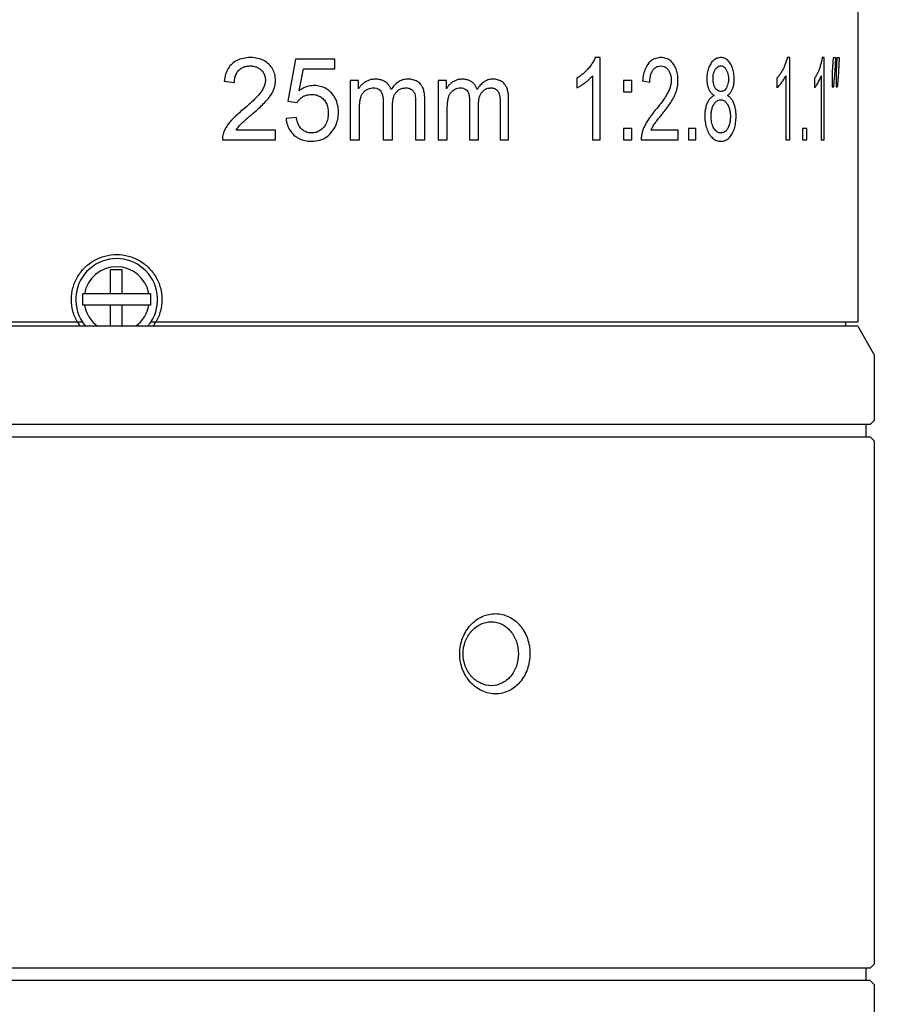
# Model space of a CAD drawing. Header units: millimetres. Extents: x 536 to 656, y -64 to 28.
# Tile 3 of 6: x 558 to 579, y -40 to -16. Entities that reach past the tile are written whole.
import ezdxf

# ---------------------------------------------------------------- set-up
doc = ezdxf.new("R2010")
doc.units = ezdxf.units.MM
doc.layers.get('0').update_dxf_attribs({"color": 50})
doc.layers.add('标注', color=7, linetype='Continuous', lineweight=9)
doc.styles.get("Standard").update_dxf_attribs({"font": 'times.ttf', "width": 0.7})
doc.dimstyles.new('ISO-25', dxfattribs={"dimtxt": 3.5, "dimasz": 3, "dimexe": 0.6, "dimexo": 0.1, "dimtad": 1, "dimdec": 3, "dimdsep": 46, "dimtxsty": 'Standard', "dimblk": 'OPEN30', "dimcen": 2.5, "dimadec": 3, "dimazin": 2, "dimtm": 1e-09, "dimtfac": 1, "dimtdec": 3, "dimtmove": 0, "dimatfit": 3, "dimldrblk": 'OPEN30', "dimfxl": 1, "dimtolj": 1, "dimarcsym": 0})

# ---------------------------------------------------------------- blocks, each defined once
blk = doc.blocks.new('_Open30')
at = {"color": 0, "linetype": 'ByBlock', "lineweight": -2}
for p, q in [((-1, 0.2679), (0, 0)), ((0, 0), (-1, -0.2679)), ((0, 0), (-1, 0))]:
    blk.add_line(p, q, dxfattribs=at)
blk = doc.blocks.new('*D8')
at = {"layer": 'Defpoints', "color": 0, "ltscale": 0.1, "transparency": 16777216}
for p in [(578.353, 28.446), (590.975, 28.446), (575.453, -49.584)]:
    blk.add_point(p, dxfattribs=at)
at = {"layer": '标注', "color": 0, "lineweight": -2, "ltscale": 0.1, "transparency": 16777216}
for p, q in [((578.453, 28.446), (591.575, 28.446)), ((590.975, -46.584), (590.975, 25.446)), ((575.553, -49.584), (591.575, -49.584))]:
    blk.add_line(p, q, dxfattribs=at)
at = {"layer": '标注', "color": 0, "lineweight": -2, "ltscale": 0.1, "transparency": 16777216, "xscale": 3, "yscale": 3, "zscale": 3}
for p, rotation in [((590.975, 28.446), 90), ((590.975, -49.584), 270)]:
    blk.add_blockref('_Open30', p, dxfattribs=dict(at, rotation=rotation))
at = {"layer": '标注', "color": 0, "ltscale": 0.1, "transparency": 16777216, "insert": (585.604, -10.569), "char_height": 3.5, "attachment_point": 5, "rotation": 90}
blk.add_mtext('\\A1;Min : 76.6\\P Max : 82', dxfattribs=at)

msp = doc.modelspace()

# ---------------------------------------------------------------- linework, layer by layer
at = {"color": 0, "linetype": 'Continuous'}
for p, q in [((578.1526, -12.6043), (578.1526, -23.5043)), ((571.8591, -17.0462), (571.7387, -17.0462)), ((571.8591, -19.0543), (571.8591, -17.0462)), ((576.4967, -17.0462), (576.4299, -17.0462)), ((576.4967, -19.0543), (576.4967, -17.0462)), ((577.3316, -17.0462), (577.2838, -17.0462)), ((577.3316, -19.0543), (577.3316, -17.0462)), ((577.5485, -17.0543), (577.5302, -17.3886)), ((577.6184, -17.0543), (577.5485, -17.0543)), ((577.6008, -17.3886), (577.6184, -17.0543)), ((577.6434, -17.0543), (577.6266, -17.3886)), ((577.7075, -17.0543), (577.6434, -17.0543)), ((577.6914, -17.3886), (577.7075, -17.0543)), ((564.4221, -17.0816), (564.2339, -18.1089)), ((565.3802, -17.0816), (564.4221, -17.0816)), ((565.3802, -17.3163), (565.3802, -17.0816)), ((564.5081, -17.8538), (564.6125, -17.3163)), ((564.6125, -17.3163), (565.3802, -17.3163)), ((571.2911, -17.5482), (571.2911, -17.7856)), ((571.6719, -17.4895), (571.6719, -19.0543)), ((576.1753, -17.5482), (576.1753, -17.7856)), ((576.3925, -17.4895), (576.3925, -19.0543)), ((577.098, -17.5482), (577.098, -17.7856)), ((577.2569, -17.4895), (577.2569, -19.0543)), ((577.5302, -17.3886), (577.5259, -17.7624)), ((577.6266, -17.3886), (577.6227, -17.7624)), ((562.6801, -17.6246), (562.9296, -17.6505)), ((565.9598, -17.6055), (565.7518, -17.6055)), ((565.7518, -17.6055), (565.7518, -19.0543)), ((565.9598, -17.8088), (565.9598, -17.6055)), ((568.105, -17.6055), (567.9077, -17.6055)), ((567.9077, -17.6055), (567.9077, -19.0543)), ((568.105, -17.8088), (568.105, -17.6055)), ((572.6311, -17.6055), (572.4285, -17.6055)), ((572.4285, -17.6055), (572.4285, -17.8852)), ((572.6311, -17.8852), (572.6311, -17.6055)), ((577.5259, -17.7624), (577.5652, -17.7624)), ((577.6227, -17.7624), (577.6587, -17.7624)), ((572.4285, -17.8852), (572.6311, -17.8852)), ((564.2339, -18.1089), (564.4578, -18.1389)), ((566.5621, -18.113), (566.5621, -19.0543)), ((566.7906, -19.0543), (566.7906, -18.2126)), ((567.3552, -18.1416), (567.3552, -19.0543)), ((567.578, -19.0543), (567.578, -18.0598)), ((568.6741, -18.113), (568.6741, -19.0543)), ((568.8892, -19.0543), (568.8892, -18.2126)), ((569.4186, -18.1416), (569.4186, -19.0543)), ((569.6267, -19.0543), (569.6267, -18.0598)), ((564.442, -18.5086), (564.1914, -18.5305)), ((565.9843, -19.0543), (565.9843, -18.3026)), ((568.1282, -19.0543), (568.1282, -18.3026)), ((563.9346, -18.8183), (562.9713, -18.8183)), ((563.9346, -19.0543), (563.9346, -18.8183)), ((572.6311, -18.7747), (572.4285, -18.7747)), ((572.4285, -18.7747), (572.4285, -19.0543)), ((572.6311, -19.0543), (572.6311, -18.7747)), ((573.7642, -18.8183), (573.104, -18.8183)), ((573.7642, -19.0543), (573.7642, -18.8183)), ((574.1988, -18.7747), (574.0226, -18.7747)), ((574.0226, -18.7747), (574.0226, -19.0543)), ((574.1988, -19.0543), (574.1988, -18.7747)), ((576.9062, -18.7747), (576.8022, -18.7747)), ((576.8022, -18.7747), (576.8022, -19.0543)), ((576.9062, -19.0543), (576.9062, -18.7747)), ((562.6342, -19.0543), (563.9346, -19.0543)), ((565.7518, -19.0543), (565.9843, -19.0543)), ((566.5621, -19.0543), (566.7906, -19.0543)), ((567.3552, -19.0543), (567.578, -19.0543)), ((567.9077, -19.0543), (568.1282, -19.0543)), ((568.6741, -19.0543), (568.8892, -19.0543)), ((569.4186, -19.0543), (569.6267, -19.0543)), ((571.6719, -19.0543), (571.8591, -19.0543)), ((572.4285, -19.0543), (572.6311, -19.0543)), ((572.8654, -19.0543), (573.7642, -19.0543)), ((574.0226, -19.0543), (574.1988, -19.0543)), ((576.3925, -19.0543), (576.4967, -19.0543)), ((576.8022, -19.0543), (576.9062, -19.0543)), ((577.2569, -19.0543), (577.3316, -19.0543)), ((559.9026, -22.8134), (559.9026, -22.2247)), ((560.1849, -22.2247), (559.9026, -22.2247)), ((560.1849, -22.8134), (560.1849, -22.2247)), ((560.8818, -22.8134), (559.2237, -22.8134)), ((559.2237, -22.9546), (559.2237, -22.8134)), ((560.8818, -22.8134), (560.8818, -22.9546)), ((559.2237, -23.0897), (559.2237, -22.9546)), ((560.8818, -22.9546), (560.8818, -23.0897)), ((560.8818, -23.0897), (559.2237, -23.0897)), ((559.9026, -23.6046), (559.9026, -23.0897)), ((560.1849, -23.6046), (560.1849, -23.0897)), ((559.2176, -23.5043), (541.9529, -23.5043)), ((578.1526, -23.5043), (560.8879, -23.5043)), ((577.8528, -23.5043), (577.8528, -23.6046)), ((578.1528, -23.6046), (541.9528, -23.6046)), ((578.1528, -23.6046), (578.5528, -24.3046)), ((578.5528, -24.3046), (578.5528, -25.9046)), ((578.5528, -25.9046), (578.4528, -26.0046)), ((578.4528, -26.0046), (541.6529, -26.0046)), ((578.3528, -26.0046), (578.3528, -26.3046)), ((541.6529, -26.3046), (578.4528, -26.3046)), ((578.4528, -26.3046), (578.5528, -26.4046)), ((578.5528, -26.4046), (578.5528, -39.1843)), ((578.5528, -39.1843), (578.4528, -39.2843)), ((578.4528, -39.2843), (541.6528, -39.2843)), ((578.3528, -39.2843), (578.3528, -39.5843)), ((578.4528, -39.5843), (541.6528, -39.5843)), ((578.4528, -39.5843), (578.5528, -39.6843)), ((578.5528, -39.6843), (578.5528, -41.2843))]:
    msp.add_line(p, q, dxfattribs=at)
for centre, radius, start, end in [((449.1905, -5.3308), 128.9752, 354.468805, 354.635618), ((450.1321, -6.4244), 128.0297, 354.919369, 355.087293), ((560.3636, -103.6153), 86.8994, 81.588964, 81.70662), ((560.0528, -22.9543), 1, 326.63299, 213.36701), ((560.0528, -22.9546), 0.8, 10.16421, 169.83579), ((560.0528, -22.9546), 0.8, 189.72739, 234.5487), ((560.0528, -22.9546), 0.8, 305.4513, 350.27261), ((560.0448, -22.9532), 1.0984, 210.13951, 213.12962), ((560.0417, -22.9551), 1.0948, 213.13033, 214.75361), ((560.0528, -22.9543), 1, 213.36701, 220.77441), ((560.0528, -22.9543), 1, 319.04556, 326.63299), ((560.0636, -22.955), 1.095, 325.18062, 326.86413), ((560.0606, -22.9531), 1.0986, 326.86479, 329.86), ((560.0422, -22.9548), 1.0954, 214.75468, 216.52669), ((560.0632, -22.9547), 1.0955, 323.47839, 325.17957), ((569.5125, -31.6048), 1.081, 179.49066, 179.98719), ((569.5059, -31.6055), 1.0743, 179.94806, 180.43977)]:
    msp.add_arc(centre, radius, start, end, dxfattribs=at)
for points in [[(563.3208, -17.0462), (563.2562, -17.0465), (563.1369, -17.0579), (562.9856, -17.1108), (562.9068, -17.1634), (562.8727, -17.1945)], [(563.7679, -17.2058), (563.7313, -17.1703), (563.6495, -17.1111), (563.4989, -17.058), (563.3829, -17.0462), (563.3208, -17.0462)], [(571.7387, -17.0462), (571.7268, -17.0768), (571.6986, -17.1374), (571.6424, -17.2259), (571.5964, -17.2845), (571.5712, -17.3136)], [(573.3473, -17.0462), (573.3027, -17.0465), (573.22, -17.0579), (573.1141, -17.1108), (573.0587, -17.1634), (573.0346, -17.1945)], [(573.6522, -17.2058), (573.6276, -17.1703), (573.5722, -17.1111), (573.4697, -17.058), (573.3901, -17.0462), (573.3473, -17.0462)], [(574.807, -17.0462), (574.7724, -17.0464), (574.7079, -17.0578), (574.6248, -17.1104), (574.5806, -17.1634), (574.5613, -17.1949)], [(575.0472, -17.1989), (575.0262, -17.164), (574.9806, -17.1061), (574.9007, -17.0573), (574.8396, -17.0461), (574.807, -17.0462)], [(576.4299, -17.0462), (576.4233, -17.0768), (576.4075, -17.1374), (576.376, -17.2259), (576.3501, -17.2845), (576.3358, -17.3136)], [(577.2838, -17.0462), (577.279, -17.0768), (577.2677, -17.1374), (577.2449, -17.2259), (577.2261, -17.2845), (577.2157, -17.3136)], [(562.8727, -17.1945), (562.8351, -17.2278), (562.7706, -17.3041), (562.7067, -17.4491), (562.6854, -17.563), (562.6801, -17.6246)], [(563.0359, -17.3558), (563.0607, -17.3312), (563.1144, -17.2905), (563.2077, -17.257), (563.2782, -17.2493), (563.3154, -17.2494)], [(563.3154, -17.2494), (563.3521, -17.2495), (563.4208, -17.257), (563.5104, -17.2914), (563.5598, -17.3283), (563.5821, -17.3504)], [(563.932, -17.6014), (563.9312, -17.5464), (563.9181, -17.4438), (563.8661, -17.3204), (563.8048, -17.2424), (563.7679, -17.2058)], [(573.0346, -17.1945), (573.0081, -17.2278), (572.9625, -17.3041), (572.9171, -17.4491), (572.9019, -17.563), (572.8981, -17.6246)], [(573.1493, -17.3558), (573.1666, -17.3312), (573.2042, -17.2905), (573.2691, -17.257), (573.3178, -17.2493), (573.3436, -17.2494)], [(573.3436, -17.2494), (573.3689, -17.2495), (573.4162, -17.257), (573.4775, -17.2914), (573.5112, -17.3283), (573.5264, -17.3504)], [(573.7624, -17.6014), (573.7619, -17.5464), (573.7531, -17.4438), (573.7183, -17.3204), (573.6771, -17.2424), (573.6522, -17.2058)], [(574.5613, -17.1949), (574.5393, -17.231), (574.5028, -17.3064), (574.4744, -17.4218), (574.4671, -17.5134), (574.467, -17.5618)], [(574.6721, -17.3378), (574.6854, -17.3166), (574.7134, -17.2817), (574.7575, -17.2546), (574.7911, -17.248), (574.8086, -17.2481)], [(574.8086, -17.2481), (574.8269, -17.2483), (574.861, -17.2556), (574.903, -17.285), (574.9293, -17.3199), (574.9417, -17.3408)], [(575.136, -17.5687), (575.1355, -17.5167), (575.1283, -17.4202), (575.0997, -17.3053), (575.0669, -17.2328), (575.0472, -17.1989)], [(562.9296, -17.6505), (562.9297, -17.6077), (562.9379, -17.5288), (562.9758, -17.4289), (563.0136, -17.3778), (563.0359, -17.3558)], [(563.5821, -17.3504), (563.6059, -17.3744), (563.6453, -17.4245), (563.677, -17.5024), (563.6849, -17.5636), (563.6851, -17.5959)], [(571.5712, -17.3136), (571.5457, -17.3433), (571.4909, -17.4004), (571.3977, -17.4791), (571.3279, -17.526), (571.2911, -17.5482)], [(571.4923, -17.6592), (571.5156, -17.6415), (571.5598, -17.6054), (571.6199, -17.5497), (571.6553, -17.5099), (571.6719, -17.4895)], [(573.0747, -17.6505), (573.0748, -17.6077), (573.0805, -17.5288), (573.1072, -17.4289), (573.1337, -17.3778), (573.1493, -17.3558)], [(573.5264, -17.3504), (573.5426, -17.3744), (573.5693, -17.4245), (573.5908, -17.5024), (573.5961, -17.5636), (573.5963, -17.5959)], [(574.6174, -17.5537), (574.6177, -17.5234), (574.6222, -17.4671), (574.6402, -17.3995), (574.6602, -17.3574), (574.6721, -17.3378)], [(574.9417, -17.3408), (574.9543, -17.3633), (574.9751, -17.41), (574.991, -17.4819), (574.995, -17.5379), (574.995, -17.5673)], [(576.3358, -17.3136), (576.3213, -17.3433), (576.2902, -17.4004), (576.2369, -17.4791), (576.1966, -17.526), (576.1753, -17.5482)], [(576.291, -17.6592), (576.3042, -17.6415), (576.3294, -17.6054), (576.3633, -17.5497), (576.3832, -17.5099), (576.3925, -17.4895)], [(577.2157, -17.3136), (577.2052, -17.3433), (577.1826, -17.4004), (577.1435, -17.4791), (577.1138, -17.526), (577.098, -17.5482)], [(577.183, -17.6592), (577.1927, -17.6415), (577.2111, -17.6054), (577.2357, -17.5497), (577.2501, -17.5099), (577.2569, -17.4895)], [(563.6851, -17.5959), (563.6851, -17.6267), (563.6768, -17.6897), (563.639, -17.7896), (563.5976, -17.8575), (563.5727, -17.892)], [(563.8842, -17.8375), (563.895, -17.8113), (563.9129, -17.759), (563.9285, -17.6806), (563.932, -17.6278), (563.932, -17.6014)], [(564.8734, -17.7283), (564.8302, -17.7284), (564.7455, -17.738), (564.6249, -17.7802), (564.5465, -17.8263), (564.5081, -17.8538)], [(565.2976, -17.9101), (565.2552, -17.8672), (565.1673, -17.7966), (565.0345, -17.7425), (564.929, -17.7286), (564.8734, -17.7283)], [(566.1309, -17.6379), (566.1064, -17.653), (566.0611, -17.6856), (566.0046, -17.7424), (565.9736, -17.7858), (565.9598, -17.8088)], [(566.3733, -17.5728), (566.3423, -17.5728), (566.2831, -17.5778), (566.2018, -17.6003), (566.1536, -17.6239), (566.1309, -17.6379)], [(566.1416, -17.8406), (566.1609, -17.8282), (566.2, -17.8075), (566.2584, -17.7898), (566.3005, -17.7857), (566.3221, -17.7856)], [(566.3221, -17.7856), (566.3501, -17.7855), (566.4011, -17.7915), (566.4643, -17.8201), (566.4937, -17.85), (566.5056, -17.8678)], [(566.619, -17.6401), (566.5982, -17.6255), (566.5523, -17.601), (566.4695, -17.578), (566.4067, -17.5728), (566.3733, -17.5728)], [(566.7552, -17.8265), (566.7458, -17.7993), (566.7233, -17.7493), (566.6791, -17.6891), (566.6405, -17.6552), (566.619, -17.6401)], [(567.1687, -17.5728), (567.1202, -17.5741), (567.031, -17.5869), (566.9229, -17.6386), (566.8357, -17.7166), (566.7809, -17.7869), (566.7552, -17.8265)], [(566.8839, -17.8876), (566.9073, -17.8631), (566.9557, -17.8231), (567.0304, -17.7931), (567.0882, -17.7856), (567.1185, -17.7856)], [(567.1185, -17.7856), (567.136, -17.7856), (567.1693, -17.7887), (567.2148, -17.8027), (567.2412, -17.8172), (567.2535, -17.8259)], [(567.472, -17.6931), (567.4482, -17.6663), (567.3939, -17.6216), (567.2913, -17.5816), (567.2116, -17.5727), (567.1687, -17.5728)], [(567.578, -18.0598), (567.5777, -18.0203), (567.573, -17.9454), (567.5545, -17.8429), (567.5199, -17.7566), (567.4894, -17.7122), (567.472, -17.6931)], [(568.2669, -17.6379), (568.2438, -17.653), (568.2009, -17.6856), (568.1474, -17.7424), (568.118, -17.7858), (568.105, -17.8088)], [(568.496, -17.5728), (568.4668, -17.5728), (568.4108, -17.5778), (568.334, -17.6003), (568.2884, -17.6239), (568.2669, -17.6379)], [(568.2771, -17.8406), (568.2953, -17.8282), (568.3323, -17.8075), (568.3875, -17.7898), (568.4273, -17.7857), (568.4477, -17.7856)], [(568.4477, -17.7856), (568.4741, -17.7855), (568.5222, -17.7915), (568.5819, -17.8201), (568.6096, -17.85), (568.6209, -17.8678)], [(568.7277, -17.6401), (568.7081, -17.6255), (568.6648, -17.601), (568.5868, -17.578), (568.5276, -17.5728), (568.496, -17.5728)], [(568.8558, -17.8265), (568.8471, -17.7993), (568.8259, -17.7493), (568.7843, -17.6891), (568.7479, -17.6552), (568.7277, -17.6401)], [(569.2441, -17.5728), (569.1986, -17.5741), (569.115, -17.5869), (569.0135, -17.6386), (568.9316, -17.7166), (568.88, -17.7869), (568.8558, -17.8265)], [(568.9769, -17.8876), (568.9988, -17.8631), (569.0443, -17.8231), (569.1144, -17.7931), (569.1686, -17.7856), (569.197, -17.7856)], [(569.197, -17.7856), (569.2134, -17.7856), (569.2447, -17.7887), (569.2872, -17.8027), (569.3119, -17.8172), (569.3234, -17.8259)], [(569.5278, -17.6931), (569.5055, -17.6663), (569.4549, -17.6216), (569.3589, -17.5816), (569.2843, -17.5727), (569.2441, -17.5728)], [(569.6267, -18.0598), (569.6265, -18.0203), (569.6221, -17.9454), (569.6049, -17.8429), (569.5726, -17.7566), (569.5441, -17.7122), (569.5278, -17.6931)], [(571.2911, -17.7856), (571.313, -17.7754), (571.3571, -17.7524), (571.4236, -17.7099), (571.4693, -17.6769), (571.4923, -17.6592)], [(573.5963, -17.5959), (573.5963, -17.6267), (573.5907, -17.6897), (573.5651, -17.7896), (573.5369, -17.8575), (573.52, -17.892)], [(573.7304, -17.8375), (573.7377, -17.8113), (573.7497, -17.759), (573.7601, -17.6806), (573.7624, -17.6278), (573.7624, -17.6014)], [(574.467, -17.5618), (574.467, -17.5952), (574.4704, -17.658), (574.486, -17.7419), (574.5018, -17.7889), (574.5112, -17.8104)], [(574.6713, -17.7859), (574.6584, -17.7636), (574.6373, -17.7166), (574.6213, -17.6417), (574.6173, -17.584), (574.6174, -17.5537)], [(574.8102, -17.8756), (574.7911, -17.8756), (574.7553, -17.8689), (574.7084, -17.8382), (574.6828, -17.8055), (574.6713, -17.7859)], [(574.9432, -17.7869), (574.9313, -17.8075), (574.9055, -17.8415), (574.8614, -17.8693), (574.8279, -17.8757), (574.8102, -17.8756)], [(574.995, -17.5673), (574.9948, -17.5975), (574.9907, -17.6541), (574.9739, -17.7231), (574.9548, -17.7665), (574.9432, -17.7869)], [(575.0951, -17.8115), (575.1043, -17.7885), (575.1195, -17.7398), (575.133, -17.6584), (575.136, -17.5994), (575.136, -17.5687)], [(576.1753, -17.7856), (576.188, -17.7754), (576.2135, -17.7524), (576.2518, -17.7099), (576.2778, -17.6769), (576.291, -17.6592)], [(577.098, -17.7856), (577.1074, -17.7754), (577.1262, -17.7524), (577.1543, -17.7099), (577.1734, -17.6769), (577.183, -17.6592)], [(563.5727, -17.892), (563.5376, -17.9376), (563.4586, -18.0298), (563.3148, -18.1653), (563.2008, -18.2641), (563.1394, -18.3148)], [(563.7241, -18.0819), (563.748, -18.0548), (563.7917, -18.0006), (563.8454, -17.9195), (563.8727, -17.8649), (563.8842, -17.8375)], [(564.4578, -18.1389), (564.4691, -18.1202), (564.4948, -18.0848), (564.5435, -18.0381), (564.5822, -18.0116), (564.6031, -17.9995)], [(564.6031, -17.9995), (564.6238, -17.9875), (564.6668, -17.9676), (564.7361, -17.9493), (564.785, -17.9452), (564.8102, -17.9452)], [(564.8102, -17.9452), (564.8512, -17.9453), (564.9278, -17.9545), (565.0257, -17.9949), (565.0814, -18.0399), (565.1067, -18.0669)], [(565.47, -18.3763), (565.4698, -18.312), (565.4567, -18.1917), (565.3994, -18.038), (565.3358, -17.9501), (565.2976, -17.9101)], [(565.9843, -18.3026), (565.9842, -18.2635), (565.9866, -18.189), (565.9966, -18.089), (566.0119, -18.0283), (566.0213, -17.9996)], [(566.0213, -17.9996), (566.0298, -17.9761), (566.05, -17.933), (566.0902, -17.8802), (566.1234, -17.8525), (566.1416, -17.8406)], [(566.5056, -17.8678), (566.5188, -17.8877), (566.5406, -17.9324), (566.5582, -18.015), (566.5622, -18.0788), (566.5621, -18.113)], [(566.7906, -18.2126), (566.7907, -18.1777), (566.7946, -18.1115), (566.8103, -18.0205), (566.8407, -17.9435), (566.8681, -17.9043), (566.8839, -17.8876)], [(567.2535, -17.8259), (567.2664, -17.835), (567.2894, -17.8547), (567.3153, -17.8888), (567.3277, -17.9158), (567.3327, -17.9302)], [(567.3327, -17.9302), (567.3387, -17.95), (567.3483, -17.9922), (567.3538, -18.0618), (567.3553, -18.1142), (567.3552, -18.1416)], [(568.1282, -18.3026), (568.128, -18.2635), (568.1304, -18.189), (568.1398, -18.089), (568.1543, -18.0283), (568.1633, -17.9996)], [(568.1633, -17.9996), (568.1713, -17.9761), (568.1904, -17.933), (568.2284, -17.8802), (568.2598, -17.8525), (568.2771, -17.8406)], [(568.6209, -17.8678), (568.6333, -17.8877), (568.6538, -17.9324), (568.6704, -18.015), (568.6742, -18.0788), (568.6741, -18.113)], [(568.8892, -18.2126), (568.8893, -18.1777), (568.893, -18.1115), (568.9077, -18.0205), (568.9362, -17.9435), (568.9621, -17.9043), (568.9769, -17.8876)], [(569.3234, -17.8259), (569.3355, -17.835), (569.3571, -17.8547), (569.3813, -17.8888), (569.393, -17.9158), (569.3976, -17.9302)], [(569.3976, -17.9302), (569.4032, -17.95), (569.4122, -17.9922), (569.4173, -18.0618), (569.4187, -18.1142), (569.4186, -18.1416)], [(573.52, -17.892), (573.496, -17.9376), (573.4421, -18.0298), (573.3433, -18.1653), (573.2643, -18.2641), (573.2215, -18.3148)], [(573.6227, -18.0819), (573.6388, -18.0548), (573.6683, -18.0006), (573.7044, -17.9195), (573.7227, -17.8649), (573.7304, -17.8375)], [(574.6465, -17.9698), (574.6216, -17.9811), (574.5758, -18.0096), (574.5191, -18.0715), (574.49, -18.122), (574.4777, -18.1498)], [(574.5112, -17.8104), (574.5207, -17.8328), (574.5434, -17.8746), (574.5889, -17.9289), (574.6261, -17.9573), (574.6465, -17.9698)], [(574.9711, -17.9698), (574.9899, -17.9572), (575.0241, -17.9287), (575.0657, -17.8748), (575.0864, -17.8336), (575.0951, -17.8115)], [(575.1275, -18.1637), (575.1158, -18.1342), (575.0887, -18.0805), (575.0364, -18.0157), (574.9941, -17.9833), (574.9711, -17.9698)], [(563.3529, -18.4335), (563.4012, -18.3922), (563.493, -18.3112), (563.6162, -18.197), (563.6897, -18.1201), (563.7241, -18.0819)], [(565.1067, -18.0669), (565.1325, -18.0947), (565.1753, -18.1562), (565.2126, -18.2679), (565.221, -18.3528), (565.2209, -18.3981)], [(573.3694, -18.4335), (573.4027, -18.3922), (573.4657, -18.3112), (573.5496, -18.197), (573.5994, -18.1201), (573.6227, -18.0819)], [(574.4777, -18.1498), (574.4646, -18.1786), (574.4427, -18.2412), (574.4226, -18.3508), (574.4181, -18.4326), (574.4181, -18.4759)], [(574.5703, -18.4773), (574.5704, -18.4379), (574.5756, -18.3643), (574.5976, -18.2715), (574.6226, -18.2163), (574.6376, -18.1908)], [(574.6376, -18.1908), (574.6546, -18.1633), (574.6898, -18.1182), (574.7433, -18.0847), (574.7846, -18.0762), (574.8062, -18.0762)], [(574.8062, -18.0762), (574.8293, -18.0765), (574.8726, -18.0855), (574.9265, -18.123), (574.9594, -18.1664), (574.9748, -18.1925)], [(574.9748, -18.1925), (574.9908, -18.2213), (575.0171, -18.2814), (575.0368, -18.3748), (575.0418, -18.4473), (575.0418, -18.4854)], [(575.1811, -18.4827), (575.181, -18.4412), (575.177, -18.3623), (575.1588, -18.2557), (575.1392, -18.193), (575.1275, -18.1637)], [(563.1394, -18.3148), (563.0979, -18.349), (563.0191, -18.417), (562.913, -18.516), (562.8508, -18.5838), (562.8218, -18.6178)], [(563.0732, -18.6856), (563.099, -18.6599), (563.154, -18.6069), (563.247, -18.525), (563.3164, -18.4647), (563.3529, -18.4335)], [(564.5702, -18.7924), (564.5483, -18.7722), (564.5096, -18.7241), (564.466, -18.6279), (564.4482, -18.5507), (564.442, -18.5086)], [(565.2209, -18.3981), (565.2207, -18.4491), (565.2116, -18.5434), (565.1697, -18.6635), (565.1281, -18.726), (565.1034, -18.7531)], [(565.3194, -18.846), (565.3542, -18.7992), (565.4118, -18.7019), (565.4587, -18.5502), (565.4699, -18.4359), (565.47, -18.3763)], [(573.2215, -18.3148), (573.1927, -18.349), (573.1376, -18.417), (573.0631, -18.516), (573.0192, -18.5838), (572.9987, -18.6178)], [(573.1754, -18.6856), (573.1934, -18.6599), (573.2318, -18.6069), (573.2963, -18.525), (573.3443, -18.4647), (573.3694, -18.4335)], [(574.4181, -18.4759), (574.4185, -18.5365), (574.4272, -18.6497), (574.462, -18.7871), (574.503, -18.8736), (574.5276, -18.9142)], [(574.5995, -18.6805), (574.5929, -18.6582), (574.5819, -18.6134), (574.5725, -18.5471), (574.5703, -18.5007), (574.5703, -18.4773)], [(575.0418, -18.4854), (575.0417, -18.525), (575.0368, -18.5992), (575.0159, -18.6928), (574.9919, -18.7481), (574.9775, -18.7736)], [(575.0807, -18.9138), (575.1046, -18.8709), (575.1436, -18.7817), (575.1733, -18.6467), (575.1809, -18.5393), (575.1811, -18.4827)], [(562.8218, -18.6178), (562.7973, -18.6471), (562.7528, -18.706), (562.6991, -18.7948), (562.6725, -18.8538), (562.6615, -18.8834)], [(562.9713, -18.8183), (562.9807, -18.8031), (563.0008, -18.7729), (563.0347, -18.7285), (563.06, -18.6998), (563.0732, -18.6856)], [(564.1914, -18.5305), (564.1969, -18.5876), (564.2185, -18.6938), (564.2822, -18.8279), (564.3453, -18.9026), (564.3821, -18.936)], [(565.1034, -18.7531), (565.0756, -18.7839), (565.0172, -18.8347), (564.9259, -18.8759), (564.8529, -18.8862), (564.8142, -18.8865)], [(572.9987, -18.6178), (572.9813, -18.6471), (572.9498, -18.706), (572.9117, -18.7948), (572.8927, -18.8538), (572.8849, -18.8834)], [(573.104, -18.8183), (573.1106, -18.8031), (573.1247, -18.7729), (573.1485, -18.7285), (573.1661, -18.6998), (573.1754, -18.6856)], [(574.6875, -18.8333), (574.6743, -18.8209), (574.65, -18.7929), (574.6215, -18.7432), (574.6062, -18.7025), (574.5995, -18.6805)], [(562.6615, -18.8834), (562.6545, -18.9024), (562.643, -18.9405), (562.6342, -18.9971), (562.6333, -19.0352), (562.6342, -19.0543)], [(564.3821, -18.936), (564.4201, -18.9705), (564.5028, -19.0278), (564.6477, -19.0774), (564.7566, -19.0885), (564.8142, -19.0884)], [(564.8142, -18.8865), (564.7817, -18.8863), (564.7204, -18.879), (564.6416, -18.8485), (564.5931, -18.8135), (564.5702, -18.7924)], [(564.8142, -19.0884), (564.8878, -19.0876), (565.0232, -19.0686), (565.1835, -18.9912), (565.2771, -18.9006), (565.3194, -18.846)], [(572.8849, -18.8834), (572.8798, -18.9024), (572.8717, -18.9405), (572.8654, -18.9971), (572.8648, -19.0352), (572.8654, -19.0543)], [(574.5276, -18.9142), (574.5525, -18.954), (574.6067, -19.0199), (574.7014, -19.0759), (574.7721, -19.0886), (574.8094, -19.0884)], [(574.811, -18.8865), (574.7959, -18.8864), (574.7666, -18.8823), (574.7273, -18.8653), (574.7007, -18.8453), (574.6875, -18.8333)], [(574.8094, -19.0884), (574.8485, -19.0882), (574.9206, -19.075), (575.0115, -19.0141), (575.0596, -18.9513), (575.0807, -18.9138)], [(574.9775, -18.7736), (574.9617, -18.8004), (574.9284, -18.8443), (574.8746, -18.8783), (574.833, -18.8866), (574.811, -18.8865)]]:
    msp.add_open_spline(points, degree=3, dxfattribs=at)
for points, knots in [([(559.0948, -23.5043), (559.0467, -23.4214), (558.9719, -23.2418), (558.9339, -22.9533), (558.9725, -22.6647), (559.0849, -22.3962), (559.2632, -22.1661), (559.4949, -21.9899), (559.764, -21.8796), (559.9568, -21.8542), (560.0528, -21.8543)], [0, 0, 0, 0, 0.1250027, 0.2500114, 0.3750336, 0.5000255, 0.6249982, 0.7499778, 0.8749688, 1, 1, 1, 1]), ([(560.0528, -21.8543), (560.1487, -21.8542), (560.3415, -21.8796), (560.6107, -21.9899), (560.8423, -22.1661), (561.0206, -22.3962), (561.1331, -22.6647), (561.1716, -22.9533), (561.1337, -23.2418), (561.0589, -23.4214), (561.0107, -23.5043)], [0, 0, 0, 0, 0.125031, 0.2500222, 0.3750014, 0.4999746, 0.6249662, 0.7499886, 0.8749972, 1, 1, 1, 1]), ([(568.4316, -31.5952), (568.4327, -31.468), (568.4795, -31.2155), (568.6739, -30.8939), (568.9633, -30.6762), (569.3057, -30.5987), (569.6456, -30.6788), (569.9255, -30.9019), (570.1061, -31.2266), (570.1476, -31.4776), (570.1475, -31.6046)], [0, 0, 0, 0, 0.133309, 0.2625381, 0.385388, 0.502694, 0.618762, 0.7391831, 0.8669013, 1, 1, 1, 1]), ([(568.5141, -31.6046), (568.5142, -31.5035), (568.5495, -31.3023), (568.7014, -31.0445), (568.9291, -30.8681), (569.1137, -30.8246), (569.2028, -30.8246)], [0, 0, 0, 0, 0.2647328, 0.5219702, 0.766784, 1, 1, 1, 1]), ([(569.2028, -30.8246), (569.2906, -30.8246), (569.472, -30.867), (569.6921, -31.0458), (569.8332, -31.3045), (569.8651, -31.5037), (569.8651, -31.6046)], [0, 0, 0, 0, 0.2332903, 0.4751595, 0.7320195, 1, 1, 1, 1]), ([(570.1475, -31.6046), (570.1474, -31.7316), (570.1062, -31.9826), (569.9253, -32.3073), (569.6456, -32.5304), (569.3056, -32.6105), (568.9632, -32.5329), (568.6738, -32.3152), (568.4796, -31.9934), (568.4325, -31.741), (568.4315, -31.6138)], [0, 0, 0, 0, 0.1331191, 0.2608273, 0.3812441, 0.4973119, 0.6146179, 0.7374733, 0.8667119, 1, 1, 1, 1]), ([(569.2028, -32.3846), (569.1137, -32.3846), (568.9291, -32.3411), (568.7013, -32.1646), (568.5495, -31.9068), (568.5141, -31.7057), (568.5141, -31.6046)], [0, 0, 0, 0, 0.2332176, 0.4780503, 0.7352797, 1, 1, 1, 1]), ([(569.8651, -31.6046), (569.8652, -31.7054), (569.8332, -31.9046), (569.6921, -32.1634), (569.4719, -32.3421), (569.2906, -32.3846), (569.2028, -32.3846)], [0, 0, 0, 0, 0.267996, 0.5248453, 0.7667184, 1, 1, 1, 1])]:
    msp.add_open_spline(points, degree=3, knots=knots, dxfattribs=at)

# ---------------------------------------------------------------- dimensions: what is measured, and where the dimension line sits
at = {"layer": '标注', "color": 0, "ltscale": 0.1}
dim = msp.add_linear_dim(base=(590.9754, 28.4457), p1=(575.4527, -49.5843), p2=(578.3528, 28.4457), angle=270, text='Min : 76.6\\P Max : 82', dimstyle='ISO-25', override={"dimdec": 1}, dxfattribs=at)
dim.commit()
dim.dimension.update_dxf_attribs({"geometry": '*D8', "text_midpoint": (585.6043, -10.5693)})

doc.saveas('drawing.dxf')
